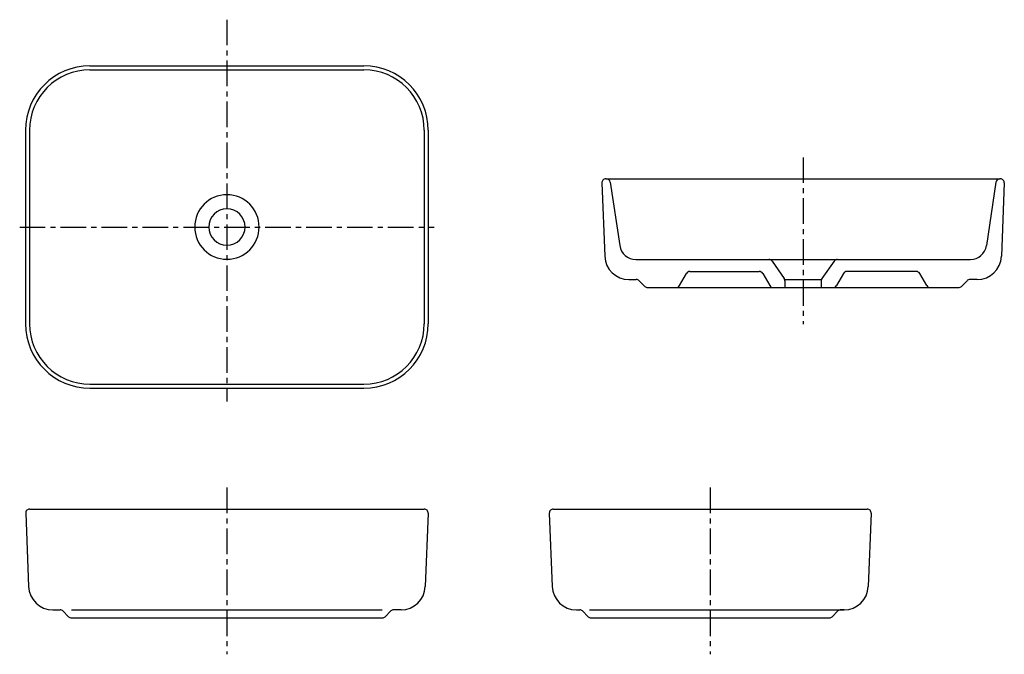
# Model space of a CAD drawing. Header units: millimetres. Extents: x -257 to 965, y -530 to 257.
import ezdxf

# ---------------------------------------------------------------- set-up
doc = ezdxf.new("R2010")
doc.units = ezdxf.units.MM
doc.linetypes.add('CENTER', pattern=[50.8, 31.75, -6.35, 6.35, -6.35])

msp = doc.modelspace()

# ---------------------------------------------------------------- linework, layer by layer
at = {"color": 7, "linetype": 'CENTER'}
for p, q in [((0, 257.239758), (0, -216.511946)), ((715.245395, 86.428207), (715.245395, -120.385675)), ((-257.239758, 0), (257.239758, 0)), ((0, -323.3945), (0, -530.208382)), ((600, -323.3945), (600, -530.208382))]:
    msp.add_line(p, q, dxfattribs=at)
at = {"color": 7, "linetype": 'Continuous'}
for p, q in [((-170, 200), (170, 200)), ((-170, 195), (170, 195)), ((-250, 120), (-250, -120)), ((-245, 120), (-245, -120)), ((245, 120), (245, -120)), ((250, 120), (250, -120)), ((465.453388, 54.622867), (469.093356, -36.376334)), ((470.449393, 59.822707), (960.041396, 59.822707)), ((475.891854, 55.564023), (487.691546, -23.142555)), ((954.598936, 55.564023), (942.799243, -23.142555)), ((965.037401, 54.622867), (961.397433, -36.376334)), ((507.470505, -40.177293), (923.020284, -40.177293)), ((676.738276, -42.309981), (691.841554, -63.886092)), ((753.752513, -42.309981), (738.649235, -63.886092)), ((561.68877, -72.677293), (570.349024, -57.677293)), ((574.679151, -55.177293), (660.811638, -55.177293)), ((665.141765, -57.677293), (673.802019, -72.677293)), ((765.349024, -57.677293), (756.68877, -72.677293)), ((855.811638, -55.177293), (769.679151, -55.177293)), ((868.802019, -72.677293), (860.141765, -57.677293)), ((499.069385, -65.177293), (508.174327, -65.177293)), ((511.709861, -66.641759), (518.780929, -73.712827)), ((692.745395, -65.177293), (737.745395, -65.177293)), ((692.745395, -66.753404), (692.745395, -75.177293)), ((737.745395, -66.753404), (737.745395, -75.177293)), ((918.780929, -66.641759), (911.709861, -73.712827)), ((931.421404, -65.177293), (922.316462, -65.177293)), ((522.316462, -75.177293), (908.174327, -75.177293)), ((-170, -195), (170, -195)), ((-170, -200), (170, -200)), ((-244.796002, -350), (244.796002, -350)), ((405.203998, -350), (794.796002, -350)), ((-249.792006, -355.19984), (-246.152038, -446.199041)), ((249.792006, -355.19984), (246.152038, -446.199041)), ((400.207994, -355.19984), (403.847962, -446.199041)), ((799.792006, -355.19984), (796.152038, -446.199041)), ((-216.17601, -475), (-207.071068, -475)), ((-203.535534, -476.464466), (-196.464466, -483.535534)), ((-192.928932, -475), (192.928932, -475)), ((203.535534, -476.464466), (196.464466, -483.535534)), ((216.17601, -475), (207.071068, -475)), ((433.82399, -475), (437.928932, -475)), ((441.464466, -476.464466), (448.535534, -483.535534)), ((450, -475), (766.17601, -475)), ((758.535534, -476.464466), (751.464466, -483.535534)), ((766.17601, -475), (762.071068, -475)), ((-192.928932, -485), (192.928932, -485)), ((452.071068, -485), (747.928932, -485))]:
    msp.add_line(p, q, dxfattribs=at)
for centre, radius, start, end in [((-170, 120), 80, 89.999997, 179.999995), ((170, 120), 80, 0, 89.999997), ((-170, 120), 75, 89.999997, 179.999995), ((170, 120), 75, 0, 89.999997), ((470.449393, 54.822707), 5, 89.999997, 182.290605), ((470.947114, 54.822707), 5, 8.526284, 89.999997), ((959.543675, 54.822707), 5, 89.999997, 171.473711), ((960.041396, 54.822707), 5, -2.29061, 89.999997), ((0, 0), 40, 0, 359.99999), ((0, 0), 22.5, 0, 359.99999), ((507.470505, -20.177293), 20, -171.473711, -89.999997), ((923.020284, -20.177293), 20, -89.999997, -8.526284), ((499.069385, -35.177293), 30, -177.709385, -89.999997), ((931.421404, -35.177293), 30, -89.999997, -2.29061), ((672.642117, -45.177293), 5, 34.992019, 89.999997), ((757.848672, -45.177293), 5, 89.999997, 145.007976), ((574.679151, -60.177293), 5, 89.999997, 149.999996), ((660.811638, -60.177293), 5, 29.999999, 89.999997), ((769.679151, -60.177293), 5, 89.999997, 149.999996), ((855.811638, -60.177293), 5, 29.999999, 89.999997), ((508.174327, -70.177293), 5, 44.999999, 89.999997), ((557.358643, -70.177293), 5, -89.999997, -29.999999), ((678.132146, -70.177293), 5, -149.999996, -89.999997), ((687.745395, -66.753404), 5, 0, 34.992019), ((742.745395, -66.753404), 5, 145.007976, 179.999995), ((752.358643, -70.177293), 5, -89.999997, -29.999999), ((873.132146, -70.177293), 5, -149.999996, -89.999997), ((922.316462, -70.177293), 5, 89.999997, 134.999996), ((522.316462, -70.177293), 5, -134.999996, -89.999997), ((908.174327, -70.177293), 5, -89.999997, -44.999999), ((-170, -120), 80, -179.999995, -89.999997), ((-170, -120), 75, -179.999995, -89.999997), ((170, -120), 80, -89.999997, 0), ((170, -120), 75, -89.999997, 0), ((-244.796002, -355), 5, 89.999997, 182.290605), ((244.796002, -355), 5, -2.29061, 89.999997), ((405.203998, -355), 5, 89.999997, 182.290605), ((794.796002, -355), 5, -2.29061, 89.999997), ((-216.17601, -445), 30, -177.709385, -89.999997), ((216.17601, -445), 30, -89.999997, -2.29061), ((433.82399, -445), 30, -177.709385, -89.999997), ((766.17601, -445), 30, -89.999997, -2.29061), ((-207.071068, -480), 5, 44.999999, 89.999997), ((207.071068, -480), 5, 89.999997, 134.999996), ((437.928932, -480), 5, 44.999999, 89.999997), ((762.071068, -480), 5, 89.999997, 134.999996), ((-192.928932, -480), 5, -134.999996, -89.999997), ((192.928932, -480), 5, -89.999997, -44.999999), ((452.071068, -480), 5, -134.999996, -89.999997), ((747.928932, -480), 5, -89.999997, -44.999999)]:
    msp.add_arc(centre, radius, start, end, dxfattribs=at)

doc.saveas('drawing.dxf')
